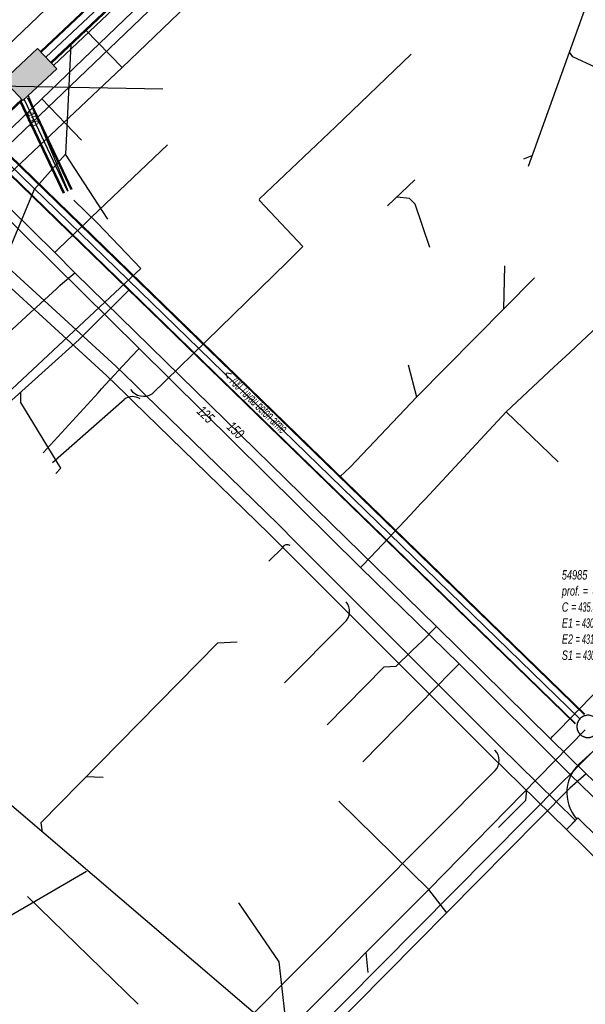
# Model space of a CAD drawing. Header units: metres. Extents: x 2695563 to 2696938, y 1260544 to 1262032.
# Tile 32 of 256: x 2695808 to 2695838, y 1261038 to 1261090. Entities that reach past the tile are written whole.
import ezdxf

# ---------------------------------------------------------------- set-up
doc = ezdxf.new("R2010")
doc.units = ezdxf.units.M
doc.header["$LTSCALE"] = 100
doc.linetypes.add('AUSGEZOGEN', pattern=[0])
doc.linetypes.add('STRICHLINIE2_S3', pattern=[0.25, 0.15, -0.1])
for name, color, linetype in [('Eau portable_Cadastre des conduites_Conduite', 171, 'AUSGEZOGEN'), ('Eau potable_Cadastre des conduites_Conduite_Texte', 171, 'AUSGEZOGEN'), ('EU_Cadastre des conduites', 24, 'AUSGEZOGEN'), ('EU_Cadastre des conduites – Texte', 7, 'AUSGEZOGEN'), ('EU_Cadastre des conduites_Regard normalisé – Texte', 24, 'AUSGEZOGEN'), ('EU_Cadastre des conduites_Regard – Polygone de détail', 24, 'AUSGEZOGEN'), ('Gaz_Cadastre des conduites_Conduite', 32, 'AUSGEZOGEN'), ('Gaz_Cadastre des conduites_Conduite_Texte', 32, 'AUSGEZOGEN'), ('Réseau électrique_Cadastre des conduite_Bord du tracé', 1, 'AUSGEZOGEN'), ('Réseau électrique_Cadastre des conduite_Tronçon de tracé', 1, 'AUSGEZOGEN'), ('Réseau électrique_Cadastre des conduites_Ouvrage_Surface-Ligne-Point', 1, 'AUSGEZOGEN'), ('TV_Cadastre des conduites_CONDUITE', 92, 'AUSGEZOGEN'), ('Télécommunications_SW_Cadastre des conduites_Bord du tracé', 94, 'AUSGEZOGEN'), ('Télécommunications_SW_Cadastre des conduites_Bord du tracé_Texte', 94, 'AUSGEZOGEN'), ('Télécommunications_SW_Cadastre des conduites_Ouvrage', 94, 'AUSGEZOGEN')]:
    doc.layers.add(name, color=color, linetype=linetype)
doc.styles.add('ARIAL', font='arial.ttf')
pattern_1 = [(0, (2708005, 1273150), (6075, 6075), [6075, -6075]), (90, (2708005, 1273150), (-6075, 6075), [6075, -6075])]

# ---------------------------------------------------------------- blocks, each defined once
blk = doc.blocks.new('COMPLEXOBJECT_1524')
at = {"layer": 'EU_Cadastre des conduites_Regard – Polygone de détail', "color": 24, "linetype": 'STRICHLINIE2_S3', "transparency": 33554687}
for centre, radius, start, end in [((5837.244, 11052.71), 0.592, 51.4358, 138.2903), ((5837.229, 11052.698), 0.589, 136.4485, 223.41), ((5837.245, 11052.712), 0.59, 312.0002, 51.4365), ((5837.231, 11052.697), 0.589, 223.1611, 313.9713)]:
    blk.add_arc(centre, radius, start, end, dxfattribs=at)
blk = doc.blocks.new('COMPLEXOBJECT_2387')
at = {"layer": 'Réseau électrique_Cadastre des conduite_Tronçon de tracé', "color": 1, "linetype": 'AUSGEZOGEN', "transparency": 33554687}
for p, q in [((5819.619, 11081.037), (5823.686, 11084.895)), ((5821.936, 11078.473), (5819.614, 11080.938))]:
    blk.add_line(p, q, dxfattribs=at)
blk.add_arc((5819.67, 11080.985), 0.0727, 134.1516, 220.0659, dxfattribs=at)
blk = doc.blocks.new('COMPLEXOBJECT_2425')
at = {"layer": 'Réseau électrique_Cadastre des conduite_Tronçon de tracé', "color": 1, "linetype": 'AUSGEZOGEN', "transparency": 33554687}
for p, q in [((5797.919, 11098.602), (5805.699, 11107.003)), ((5783.343, 11084.255), (5792.332, 11092.783))]:
    blk.add_line(p, q, dxfattribs=at)
for centre, radius, start, end in [((5848.948, 11068.942), 57.612, 130.48055, 138.65075), ((5661.316, 11224.167), 185.545, 314.91962, 317.41087)]:
    blk.add_arc(centre, radius, start, end, dxfattribs=at)
blk = doc.blocks.new('COMPLEXOBJECT_2577')
at = {"layer": 'Réseau électrique_Cadastre des conduite_Tronçon de tracé', "color": 1, "linetype": 'AUSGEZOGEN', "transparency": 33554687}
blk.add_line((5810.622, 11112.287), (5811.547, 11112.763), dxfattribs=at)
blk.add_lwpolyline([(5783.343, 11084.255), (5783.748, 11085.054), (5785.804, 11087.81), (5788.166, 11090.535), (5793.284, 11095.857), (5800.736, 11103.492), (5806.34, 11109.057)], dxfattribs=at)
blk.add_arc((5814.833, 11102.252), 10.883, 112.7622, 141.2938, dxfattribs=at)
blk = doc.blocks.new('COMPLEXOBJECT_2582')
at = {"layer": 'Réseau électrique_Cadastre des conduite_Tronçon de tracé', "color": 1, "linetype": 'AUSGEZOGEN', "transparency": 33554687}
blk.add_lwpolyline([(5836.909, 11050.822), (5843.653, 11056.948), (5844.119, 11057.448)], dxfattribs=at)
blk.add_arc((5838.24, 11049.146), 2.14, 128.4507, 221.5011, dxfattribs=at)
blk = doc.blocks.new('COMPLEXOBJECT_2587')
at = {"layer": 'Réseau électrique_Cadastre des conduite_Tronçon de tracé', "color": 1, "linetype": 'AUSGEZOGEN', "transparency": 33554687}
blk.add_line((5820.117, 11061.581), (5820.857, 11062.318), dxfattribs=at)
blk.add_arc((5821.102, 11062.179), 0.281, 57.437, 150.363, dxfattribs=at)

msp = doc.modelspace()

# ---------------------------------------------------------------- hatches: boundary and pattern name
at = {"layer": 'Réseau électrique_Cadastre des conduite_Bord du tracé', "lineweight": 18, "transparency": 33554687}
h = msp.add_hatch(dxfattribs=at)
h.set_pattern_fill('MUSTER', color=1, scale=6075, style=0, pattern_type=2)
h.set_pattern_definition(pattern_1)
h.paths.add_polyline_path([(2695837.54, 1261047.471), (2695833.456, 1261051.48), (2695825.479, 1261059.456), (2695822.559, 1261062.385), (2695821.578, 1261063.369), (2695814.427, 1261070.343), (2695813.873, 1261070.883), (2695812.881, 1261071.85), (2695805.382, 1261078.712), (2695804.889, 1261078.212), (2695812.401, 1261071.342), (2695813.417, 1261070.35), (2695813.83, 1261069.948), (2695821.086, 1261062.871), (2695822.059, 1261061.895), (2695824.984, 1261058.962), (2695832.963, 1261050.983), (2695837.05, 1261046.971)], flags=0)
h = msp.add_hatch(dxfattribs=at)
h.set_pattern_fill('MUSTER', color=1, scale=6075, style=0, pattern_type=2)
h.set_pattern_definition(pattern_1)
h.paths.add_polyline_path([(2695850.059, 1261035.386), (2695844.284, 1261041.097), (2695837.666, 1261047.599), (2695837.05, 1261046.971), (2695843.667, 1261040.471), (2695849.44, 1261034.76)], flags=0)
at = {"layer": 'Télécommunications_SW_Cadastre des conduites_Ouvrage', "transparency": 33554687}
msp.add_hatch(color=7, dxfattribs=at).paths.add_polyline_path([(2695806.859, 1261087.204), (2695807.886, 1261086.111), (2695809.708, 1261087.822), (2695808.681, 1261088.916)])

# ---------------------------------------------------------------- linework, layer by layer
at = {"layer": 'Eau portable_Cadastre des conduites_Conduite', "color": 7, "linetype": 'AUSGEZOGEN', "transparency": 33554687}
for p, q in [((2695808.906, 1261086.211), (2695811.042, 1261083.992)), ((2695808.971, 1261067.202), (2695811.92, 1261070.43)), ((2695833.81, 1261069.41), (2695836.603, 1261066.718)), ((2695826.13, 1261050.62), (2695828.92, 1261053.45))]:
    msp.add_line(p, q, dxfattribs=at)
for points in [[(2695804.674, 1261082.136), (2695808.906, 1261086.211), (2695817.731, 1261094.707), (2695818.5, 1261095.444), (2695846.362, 1261122.178), (2695848.15, 1261123.978), (2695851.592, 1261127.445), (2695854.374, 1261124.708), (2695855.153, 1261123.941)], [(2695806.403, 1261080.429), (2695814.12, 1261072.81), (2695826.01, 1261061.04), (2695831.29, 1261055.88), (2695837.25, 1261049.94), (2695845.37, 1261042.05), (2695847.44, 1261040.07), (2695849.91, 1261037.64), (2695850.18, 1261037.38), (2695858.27, 1261029.6), (2695867.41, 1261020.61), (2695874.02, 1261014.19), (2695877.05, 1261011.17), (2695884.56, 1261003.88), (2695886.142, 1261002.342), (2695889.47, 1260999.11), (2695890.16, 1260998.36)], [(2695842.002, 1261072.139), (2695839.464, 1261074.689), (2695837.871, 1261073.202)], [(2695829.47, 1261064.72), (2695833.81, 1261069.41), (2695836.394, 1261071.823), (2695836.589, 1261072.005), (2695837.224, 1261072.598), (2695837.871, 1261073.202)], [(2695811.92, 1261070.43), (2695812.111, 1261070.637), (2695813.706, 1261072.362), (2695814.12, 1261072.81)], [(2695826.01, 1261061.04), (2695826.611, 1261061.679), (2695826.792, 1261061.872), (2695826.88, 1261061.966), (2695828.666, 1261063.864), (2695828.878, 1261064.09), (2695829.243, 1261064.479), (2695829.47, 1261064.72)], [(2695828.92, 1261053.45), (2695829.132, 1261053.668), (2695830.875, 1261055.455), (2695831.29, 1261055.88)], [(2695837.25, 1261049.94), (2695837.844, 1261050.536), (2695838.008, 1261050.702), (2695838.098, 1261050.792), (2695840.659, 1261053.364)], [(2695837.25, 1261049.94), (2695836.847, 1261049.533), (2695817.355, 1261029.875), (2695817, 1261029.517), (2695816.822, 1261029.338), (2695815.04, 1261027.54)]]:
    msp.add_lwpolyline(points, dxfattribs=at)
at = {"layer": 'EU_Cadastre des conduites', "color": 24, "linetype": 'AUSGEZOGEN', "transparency": 33554687}
for p, q in [((2695835.016, 1261082.594), (2695839.347, 1261094.656)), ((2695810.469, 1261089.124), (2695810.17, 1261083.229)), ((2695810.17, 1261083.229), (2695808.515, 1261081.351)), ((2695812.44, 1261079.753), (2695810.17, 1261083.229)), ((2695834.767, 1261082.987), (2695835.211, 1261083.168)), ((2695828.911, 1261081.855), (2695827.443, 1261080.462)), ((2695806.607, 1261076.836), (2695808.515, 1261081.351)), ((2695833.734, 1261077.241), (2695833.668, 1261074.934)), ((2695835.333, 1261076.606), (2695829.019, 1261070.203)), ((2695810.906, 1261073.289), (2695813.579, 1261075.941)), ((2695828.551, 1261071.934), (2695829.011, 1261070.203)), ((2695829.662, 1261043.766), (2695838.061, 1261052.336)), ((2695812.198, 1261049.766), (2695811.259, 1261049.799)), ((2695824.842, 1261048.503), (2695829.667, 1261043.76)), ((2695806.415, 1261041.912), (2695811.305, 1261044.747)), ((2695817.578, 1261031.638), (2695829.662, 1261043.766)), ((2695830.629, 1261042.504), (2695829.667, 1261043.76)), ((2695808.129, 1261043.388), (2695808.773, 1261042.759)), ((2695808.774, 1261042.76), (2695814.066, 1261037.596))]:
    msp.add_line(p, q, dxfattribs=at)
at = {"layer": 'EU_Cadastre des conduites', "color": 255, "transparency": 33554687}
msp.add_line((2695837.772, 1261052.914), (2695800.031, 1261089.612), dxfattribs=at)
at = {"layer": 'EU_Cadastre des conduites', "linetype": 'AUSGEZOGEN', "transparency": 33554687}
for p, q in [((2695838.002, 1261053.151), (2695800.261, 1261089.849)), ((2695838.016, 1261053.165), (2695800.275, 1261089.863)), ((2695838.03, 1261053.179), (2695800.289, 1261089.877)), ((2695837.514, 1261052.649), (2695799.773, 1261089.347)), ((2695837.528, 1261052.663), (2695799.787, 1261089.361)), ((2695837.542, 1261052.677), (2695799.801, 1261089.375))]:
    msp.add_line(p, q, dxfattribs=at)
at = {"layer": 'EU_Cadastre des conduites', "color": 24, "linetype": 'AUSGEZOGEN', "transparency": 33554687}
for points in [[(2695839.856, 1261087.312), (2695837.388, 1261088.456), (2695837.213, 1261088.715)], [(2695829.719, 1261078.224), (2695828.941, 1261080.556), (2695828.628, 1261080.858), (2695827.96, 1261080.935)], [(2695806.767, 1261069.54), (2695809.798, 1261072.286), (2695810.906, 1261073.289)], [(2695809.651, 1261066.092), (2695809.925, 1261066.38), (2695807.773, 1261069.903), (2695807.782, 1261070.46)], [(2695829.019, 1261070.203), (2695825.444, 1261066.438), (2695824.91, 1261065.931)], [(2695819.379, 1261057.045), (2695818.332, 1261056.982), (2695808.854, 1261047.34), (2695808.915, 1261046.831)], [(2695806.271, 1261049.122), (2695821.25, 1261036.331), (2695822.149, 1261036.217)], [(2695834.911, 1261049.122), (2695834.856, 1261048.539), (2695833.405, 1261047.087)], [(2695826.418, 1261039.293), (2695826.339, 1261040.02), (2695826.305, 1261040.367)]]:
    msp.add_lwpolyline(points, dxfattribs=at)
at = {"layer": 'Gaz_Cadastre des conduites_Conduite', "color": 32, "linetype": 'AUSGEZOGEN', "transparency": 33554687}
msp.add_line((2695811.57, 1261079.85), (2695815.656, 1261083.737), dxfattribs=at)
for points in [[(2695805.41, 1261082.106), (2695846.823, 1261121.766), (2695848.553, 1261123.433), (2695848.739, 1261123.612), (2695852.62, 1261127.349), (2695852.826, 1261127.146), (2695854.616, 1261125.377), (2695856.11, 1261123.901)], [(2695806.874, 1261080.657), (2695807.207, 1261080.327), (2695809.6, 1261077.96), (2695810.67, 1261076.87), (2695830.08, 1261057.88), (2695836.19, 1261051.85), (2695838.1, 1261049.97), (2695838.86, 1261049.26), (2695845.35, 1261042.99), (2695850.9, 1261037.52), (2695851.45, 1261036.99), (2695874.01, 1261014.96), (2695888.35, 1261000.94)], [(2695811.57, 1261079.85), (2695811.304, 1261079.595), (2695811.24, 1261079.533), (2695811.036, 1261079.338), (2695810.156, 1261078.493), (2695809.838, 1261078.189), (2695809.788, 1261078.14), (2695809.6, 1261077.96)], [(2695804.837, 1261071.55), (2695808.317, 1261074.749), (2695808.612, 1261075.019), (2695809.687, 1261076.007), (2695809.875, 1261076.181), (2695810.011, 1261076.305), (2695810.67, 1261076.87)], [(2695830.08, 1261057.88), (2695829.306, 1261057.099), (2695829.083, 1261056.884), (2695828.759, 1261056.571), (2695827.89, 1261055.732), (2695827.257, 1261055.699), (2695824.21, 1261052.607)], [(2695836.19, 1261051.85), (2695836.329, 1261051.993), (2695836.387, 1261052.053), (2695836.671, 1261052.345), (2695838.879, 1261054.619)], [(2695838.1, 1261049.97), (2695837.24, 1261049.19), (2695817.566, 1261029.304), (2695817.061, 1261028.793), (2695816.588, 1261028.312), (2695816.38, 1261028.1), (2695814.59, 1261029.77), (2695814.243, 1261030.016), (2695813.941, 1261030.23)]]:
    msp.add_lwpolyline(points, dxfattribs=at)
at = {"layer": 'Réseau électrique_Cadastre des conduite_Bord du tracé', "color": 1, "linetype": 'AUSGEZOGEN', "transparency": 33554687}
for points in [[(2695837.54, 1261047.471), (2695833.456, 1261051.48), (2695825.479, 1261059.456), (2695822.559, 1261062.385), (2695821.578, 1261063.369), (2695814.427, 1261070.343), (2695813.873, 1261070.883), (2695812.881, 1261071.85), (2695805.382, 1261078.712), (2695804.889, 1261078.212), (2695812.401, 1261071.342), (2695813.417, 1261070.35), (2695813.83, 1261069.948), (2695821.086, 1261062.871), (2695822.059, 1261061.895), (2695824.984, 1261058.962), (2695832.963, 1261050.983), (2695837.05, 1261046.971), (2695837.54, 1261047.471)], [(2695850.059, 1261035.386), (2695844.284, 1261041.097), (2695837.666, 1261047.599), (2695837.05, 1261046.971), (2695843.667, 1261040.471), (2695849.44, 1261034.76), (2695850.059, 1261035.386)]]:
    msp.add_lwpolyline(points, close=True, dxfattribs=at)
at = {"layer": 'Réseau électrique_Cadastre des conduite_Tronçon de tracé', "color": 1, "linetype": 'AUSGEZOGEN', "transparency": 33554687}
for p, q in [((2695813.215, 1261087.888), (2695836.321, 1261110.146)), ((2695813.215, 1261087.888), (2695811.25, 1261089.915)), ((2695824.656, 1261084.705), (2695828.724, 1261088.604)), ((2695805.562, 1261080.681), (2695813.215, 1261087.888)), ((2695822.062, 1261077.444), (2695822.906, 1261078.283)), ((2695814.827, 1261070.363), (2695822.062, 1261077.444)), ((2695809.471, 1261066.684), (2695813.327, 1261070.068)), ((2695821.928, 1261054.858), (2695825.143, 1261058.089)), ((2695812.466, 1261029.277), (2695833.232, 1261050.151))]:
    msp.add_line(p, q, dxfattribs=at)
for centre, radius, start, end in [((2695814.375, 1261071.131), 0.891, 215.9639, 300.441), ((2695813.773, 1261069.497), 0.725, 56.2004, 127.9819), ((2695824.605, 1261058.695), 0.811, 311.5883, 39.3249), ((2695832.664, 1261050.68), 0.777, 317.0521, 45.2797)]:
    msp.add_arc(centre, radius, start, end, dxfattribs=at)
at = {"layer": 'Réseau électrique_Cadastre des conduites_Ouvrage_Surface-Ligne-Point', "color": 1, "linetype": 'AUSGEZOGEN', "transparency": 33554687}
msp.add_line((2695800.486, 1261087.016), (2695815.398, 1261086.753), dxfattribs=at)
at = {"layer": 'TV_Cadastre des conduites_CONDUITE', "color": 92, "linetype": 'AUSGEZOGEN', "transparency": 33554687}
msp.add_lwpolyline([(2695834.2, 1261021.138), (2695822.438, 1261032.72), (2695821.633, 1261039.881), (2695819.474, 1261043.042)], dxfattribs=at)
at = {"layer": 'Télécommunications_SW_Cadastre des conduites_Bord du tracé', "linetype": 'AUSGEZOGEN', "transparency": 33554687}
for p, q in [((2695855.682, 1261133.003), (2695808.833, 1261088.752)), ((2695855.7, 1261132.983), (2695808.851, 1261088.732)), ((2695855.719, 1261132.963), (2695808.87, 1261088.712)), ((2695856.231, 1261132.421), (2695809.382, 1261088.17)), ((2695856.25, 1261132.401), (2695809.401, 1261088.15)), ((2695856.268, 1261132.381), (2695809.419, 1261088.13)), ((2695808.189, 1261086.288), (2695810.516, 1261081.365)), ((2695807.822, 1261086.178), (2695728.05, 1261011.546)), ((2695807.844, 1261086.155), (2695728.072, 1261011.523)), ((2695807.865, 1261086.132), (2695728.093, 1261011.5)), ((2695807.729, 1261086.07), (2695810.056, 1261081.147)), ((2695807.756, 1261086.083), (2695810.083, 1261081.16)), ((2695807.782, 1261086.096), (2695810.109, 1261081.173)), ((2695808.136, 1261086.262), (2695810.463, 1261081.339)), ((2695808.162, 1261086.275), (2695810.489, 1261081.352))]:
    msp.add_line(p, q, dxfattribs=at)
at = {"layer": 'Télécommunications_SW_Cadastre des conduites_Bord du tracé', "color": 255, "transparency": 33554687}
for p, q in [((2695855.975, 1261132.692), (2695809.126, 1261088.441)), ((2695807.959, 1261086.179), (2695810.286, 1261081.256))]:
    msp.add_line(p, q, dxfattribs=at)
at = {"layer": 'Télécommunications_SW_Cadastre des conduites_Bord du tracé', "color": 94, "linetype": 'AUSGEZOGEN', "transparency": 33554687}
for p, q in [((2695856.289, 1261132.382), (2695809.537, 1261088.004)), ((2695808.177, 1261086.384), (2695810.299, 1261081.262))]:
    msp.add_line(p, q, dxfattribs=at)
for points in [[(2695852.266, 1261123.173), (2695848.59, 1261126.089), (2695846.746, 1261125.677), (2695843.596, 1261124.03), (2695806.652, 1261088.671), (2695743.052, 1261027.688)], [(2695799.202, 1261062.964), (2695802.826, 1261066.409), (2695806.45, 1261069.854), (2695814.208, 1261077.107), (2695811.889, 1261079.527), (2695810.627, 1261080.774)]]:
    msp.add_lwpolyline(points, dxfattribs=at)
at = {"layer": 'Télécommunications_SW_Cadastre des conduites_Ouvrage', "color": 94, "transparency": 33554687}
msp.add_lwpolyline([(2695806.859, 1261087.204), (2695807.886, 1261086.111), (2695809.708, 1261087.822), (2695808.681, 1261088.916), (2695806.859, 1261087.204)], close=True, dxfattribs=at)

# ---------------------------------------------------------------- block references
at = {"layer": 'EU_Cadastre des conduites_Regard – Polygone de détail', "color": 24, "linetype": 'STRICHLINIE2_S3', "lineweight": -3, "transparency": 33554687}
msp.add_blockref('COMPLEXOBJECT_1524', (2690000.97, 1249999.81), dxfattribs=at)
at = {"layer": 'Réseau électrique_Cadastre des conduite_Tronçon de tracé', "color": 1, "linetype": 'AUSGEZOGEN', "lineweight": -3, "transparency": 33554687}
for name in ['COMPLEXOBJECT_2425', 'COMPLEXOBJECT_2577', 'COMPLEXOBJECT_2387', 'COMPLEXOBJECT_2587', 'COMPLEXOBJECT_2582']:
    msp.add_blockref(name, (2690000.97, 1249999.81), dxfattribs=at)

# ---------------------------------------------------------------- texts
at = {"layer": 'Eau potable_Cadastre des conduites_Conduite_Texte', "color": 7, "transparency": 33554687, "insert": (2695817.695, 1261069.263), "char_height": 0.55426, "width": 1.10014, "attachment_point": 5, "rotation": 315.3663, "style": 'ARIAL'}
msp.add_mtext('\\A1;{\\fArial|i1|b0;\\H0.554263;\\W0.700000;\\C7;125}\\P', dxfattribs=at)
at = {"layer": 'EU_Cadastre des conduites – Texte', "color": 24, "transparency": 33554687, "insert": (2695820.311, 1261069.902), "char_height": 0.55705, "width": 6, "attachment_point": 5, "rotation": 315.4788, "style": 'ARIAL'}
msp.add_mtext('\\A1;{\\fArial|b0|i1|c0|p34;\\W0.7;< \\W0.49;700 Tuyau béton armé}', dxfattribs=at)
at = {"layer": 'EU_Cadastre des conduites_Regard normalisé – Texte', "color": 24, "transparency": 33554687, "insert": (2695836.803, 1261060.904), "char_height": 0.50641, "width": 2.8414, "attachment_point": 1, "line_spacing_factor": 1.024096, "style": 'ARIAL'}
msp.add_mtext('\\A1;{\\fArial|b0|i1|c0|p34;\\W0.69532;54985}\\P{\\fArial|b0|i1|c0|p34;\\H0.99721x;\\W0.69532;prof. = \\W0.48672; 4.90}\\P{\\fArial|b0|i1|c0|p34;\\H0.99721x;\\W0.69532;C =\\W0.48672; 435.86}\\P{\\fArial|b0|i1|c0|p34;\\H0.99721x;\\W0.69532;E1 \\W0.48672;= 430.98}\\P{\\fArial|b0|i1|c0|p34;\\H0.99721x;\\W0.69532;E2 \\W0.48672;= 431.30}\\P{\\fArial|b0|i1|c0|p34;\\H0.99721x;\\W0.69532;S1 =\\W0.48672; 430.96}', dxfattribs=at)
at = {"layer": 'Gaz_Cadastre des conduites_Conduite_Texte', "color": 32, "transparency": 33554687, "insert": (2695819.298, 1261068.421), "char_height": 0.55825, "width": 1.10806, "attachment_point": 5, "rotation": 315.6264, "style": 'ARIAL'}
msp.add_mtext('\\A1;{\\fArial|i1|b0;\\H0.558250;\\W0.700000;\\C32;150}\\P', dxfattribs=at)
at = {"layer": 'Télécommunications_SW_Cadastre des conduites_Bord du tracé_Texte', "color": 94, "transparency": 33554687, "insert": (2695808.362, 1261085.197), "char_height": 0.50638, "width": 1.28184, "attachment_point": 5, "rotation": 292.1607, "style": 'ARIAL'}
msp.add_mtext('\\W0.70; 450 ', dxfattribs=at)

doc.saveas('drawing.dxf')
